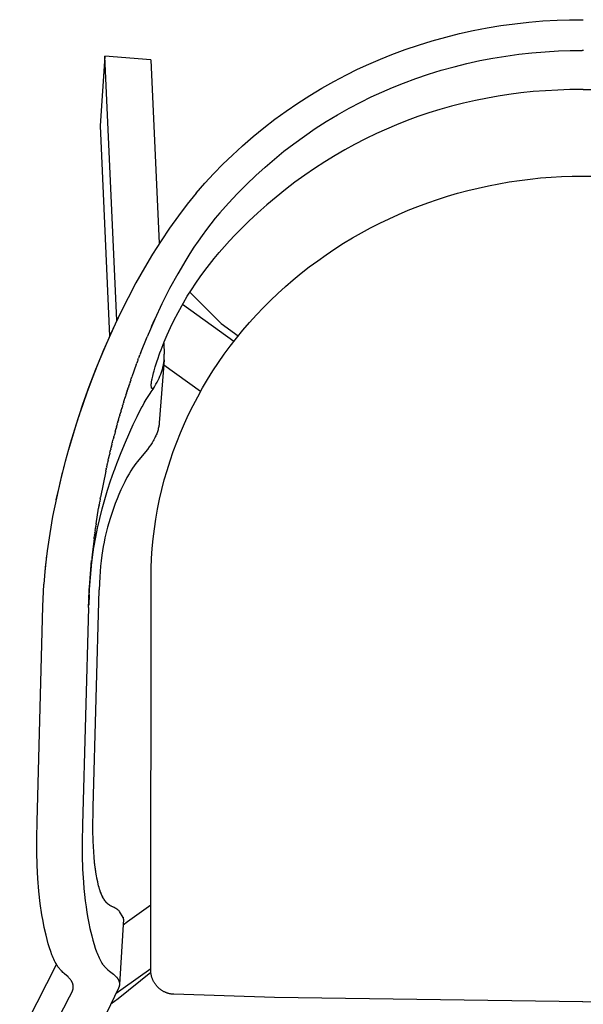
# Model space of a CAD drawing. Extents: x 4518 to 11640, y 4874 to 6825.
# Tile 4 of 6: x 8405 to 8698, y 6313 to 6825. Entities that reach past the tile are written whole.
import ezdxf

# ---------------------------------------------------------------- set-up
doc = ezdxf.new("R2010")
doc.units = 0
doc.header["$LTSCALE"] = 0.5
doc.layers.add('Visible Lines', color=7, linetype='CONTINUOUS', true_color=0x000000)

msp = doc.modelspace()

# ---------------------------------------------------------------- linework, layer by layer
at = {"layer": 'Visible Lines', "color": 0, "lineweight": -2}
for points in [[(8497.176, 6734.448), (8501.657, 6739.581), (8506.278, 6744.588), (8511.036, 6749.465), (8515.925, 6754.211), (8521.257, 6759.105), (8526.728, 6763.845), (8532.331, 6768.426), (8538.064, 6772.845), (8543.952, 6777.122), (8549.96, 6781.23), (8556.104, 6785.18), (8562.357, 6788.955), (8568.712, 6792.549), (8575.168, 6795.96), (8580.976, 6798.83), (8586.856, 6801.55), (8592.817, 6804.124), (8598.842, 6806.544), (8605.735, 6809.099), (8612.697, 6811.458), (8619.736, 6813.629), (8626.832, 6815.607), (8633.934, 6817.382), (8641.081, 6818.965), (8648.232, 6820.345), (8655.417, 6821.531), (8662.657, 6822.527), (8669.922, 6823.329), (8677.254, 6823.943), (8684.6, 6824.361), (8691.141, 6824.568), (8697.686, 6824.616)], [(8697.686, 6824.616), (8698.26, 6824.616)], [(8509.451, 6724.231), (8513.916, 6729.29), (8518.524, 6734.22), (8523.268, 6739.018), (8528.146, 6743.681), (8532.898, 6747.982), (8537.763, 6752.155), (8542.737, 6756.198), (8547.817, 6760.108), (8553.347, 6764.126), (8558.988, 6767.986), (8564.737, 6771.685), (8570.588, 6775.219), (8576.543, 6778.59), (8582.592, 6781.788), (8588.038, 6784.479), (8593.551, 6787.029), (8599.144, 6789.442), (8604.798, 6791.71), (8611.269, 6794.104), (8617.805, 6796.314), (8624.417, 6798.347), (8631.082, 6800.199), (8637.755, 6801.861), (8644.472, 6803.341), (8651.192, 6804.632), (8657.945, 6805.741), (8664.75, 6806.671), (8671.577, 6807.421), (8678.467, 6807.994), (8685.37, 6808.384), (8691.517, 6808.577), (8697.667, 6808.621)], [(8698.279, 6808.621), (8697.667, 6808.621)], [(8449.629, 6805.682), (8447.172, 6769.52)], [(8455.89, 6668.206), (8449.629, 6805.682)], [(8473.554, 6803.778), (8449.629, 6805.682)], [(8473.554, 6803.778), (8477.913, 6708.212)], [(8697.734, 6788.304), (8691.348, 6788.261), (8684.964, 6788.065), (8678.586, 6787.713), (8672.219, 6787.207), (8665.888, 6786.547), (8659.574, 6785.732), (8653.991, 6784.876), (8648.429, 6783.894), (8642.191, 6782.637), (8635.988, 6781.221), (8629.823, 6779.646), (8623.7, 6777.913), (8617.985, 6776.139), (8612.315, 6774.226), (8606.695, 6772.172), (8601.129, 6769.976), (8595.932, 6767.775), (8590.791, 6765.448), (8585.016, 6762.655), (8579.319, 6759.708), (8574.312, 6756.96), (8569.369, 6754.098), (8563.967, 6750.791), (8558.653, 6747.344), (8553.514, 6743.814), (8548.469, 6740.153), (8543.511, 6736.36), (8538.647, 6732.446), (8533.827, 6728.376), (8529.107, 6724.19), (8524.491, 6719.884), (8519.989, 6715.459)], [(8698.211, 6788.304), (8697.734, 6788.304)], [(8698.211, 6788.304), (8704.598, 6788.261)], [(8447.172, 6769.52), (8452.161, 6660.098)], [(8473.61, 6329.333), (8473.659, 6539.453), (8473.891, 6544.542), (8474.257, 6549.696), (8474.757, 6554.839), (8475.388, 6559.96), (8476.152, 6565.062), (8477.06, 6570.212), (8478.102, 6575.337), (8479.265, 6580.379), (8480.558, 6585.389), (8481.979, 6590.363), (8483.528, 6595.3), (8485.212, 6600.217), (8487.022, 6605.089), (8488.952, 6609.902), (8491.005, 6614.665), (8493.187, 6619.389), (8495.49, 6624.056), (8497.91, 6628.663), (8500.447, 6633.208), (8503.082, 6637.659), (8505.827, 6642.043), (8508.723, 6646.419), (8511.729, 6650.72), (8514.863, 6654.971), (8518.102, 6659.142), (8521.446, 6663.231), (8524.89, 6667.235), (8528.432, 6671.151), (8532.069, 6674.978), (8535.8, 6678.715), (8539.621, 6682.359), (8543.563, 6685.938), (8547.59, 6689.42), (8551.705, 6692.806), (8555.901, 6696.091), (8560.25, 6699.328), (8564.676, 6702.458), (8569.177, 6705.48), (8573.749, 6708.393), (8578.337, 6711.163), (8582.989, 6713.823), (8587.702, 6716.374), (8592.473, 6718.814), (8597.356, 6721.167), (8602.293, 6723.406), (8607.281, 6725.528), (8612.317, 6727.533), (8617.417, 6729.429), (8622.561, 6731.205), (8627.744, 6732.861), (8632.964, 6734.398), (8638.266, 6735.827), (8643.601, 6737.132), (8648.963, 6738.315), (8654.352, 6739.373), (8659.752, 6740.306), (8665.171, 6741.115), (8670.608, 6741.8), (8676.059, 6742.36), (8681.528, 6742.797), (8687.005, 6743.109), (8692.487, 6743.296), (8697.973, 6743.359)], [(8697.973, 6743.359), (8703.458, 6743.296)], [(8497.176, 6734.448), (8492.447, 6728.672), (8487.895, 6722.715), (8483.301, 6716.291), (8478.899, 6709.735), (8474.48, 6702.747), (8470.193, 6695.556), (8465.832, 6687.794), (8461.746, 6680.077)], [(8509.451, 6724.231), (8507.052, 6721.37), (8504.717, 6718.457), (8502.447, 6715.499), (8500.239, 6712.496), (8498.084, 6709.441), (8495.987, 6706.346), (8493.833, 6703.037), (8491.738, 6699.69), (8487.537, 6692.57), (8483.308, 6684.822), (8479.332, 6676.953), (8475.59, 6668.97)], [(8487.724, 6672.473), (8490.462, 6677.399), (8492.522, 6680.861), (8494.668, 6684.277), (8496.897, 6687.645), (8499.204, 6690.96), (8501.586, 6694.221), (8504.037, 6697.426), (8506.554, 6700.573), (8509.131, 6703.662), (8511.764, 6706.692), (8514.452, 6709.665), (8517.194, 6712.586), (8519.989, 6715.459)], [(8461.746, 6680.077), (8457.165, 6670.872), (8452.831, 6661.585), (8448.926, 6652.671), (8444.87, 6642.784), (8441.405, 6633.729), (8438.134, 6624.581), (8434.777, 6614.465), (8431.665, 6604.272), (8429.045, 6594.907), (8426.643, 6585.471), (8424.479, 6575.993), (8422.56, 6566.442), (8421.011, 6557.496), (8419.713, 6548.509), (8418.735, 6539.913), (8418.025, 6531.223)], [(8461.746, 6680.077), (8458.324, 6673.263), (8455.037, 6666.391), (8451.886, 6659.481), (8448.875, 6652.555), (8445.876, 6645.306), (8443.023, 6638.039), (8440.307, 6630.734), (8436.805, 6620.674)], [(8493.876, 6683.037), (8510.135, 6666.715)], [(8516.694, 6657.374), (8490.017, 6676.624)], [(8475.587, 6668.971), (8471.583, 6659.718)], [(8473.876, 6665.11), (8475.59, 6668.97)], [(8480.537, 6657.157), (8482.048, 6660.75), (8483.815, 6664.661), (8485.544, 6668.246), (8487.709, 6672.469)], [(8484.823, 6666.778), (8485.625, 6668.408)], [(8510.135, 6666.715), (8518.965, 6660.217)], [(8468.344, 6651.621), (8471.583, 6659.718)], [(8478.903, 6652.964), (8480.517, 6657.107)], [(8480.272, 6656.499), (8480.535, 6650.716)], [(8516.703, 6657.367), (8516.694, 6657.374)], [(8466.838, 6647.642), (8467.222, 6648.671)], [(8467.473, 6649.337), (8467.222, 6648.671)], [(8467.473, 6649.337), (8467.545, 6649.526)], [(8467.687, 6649.902), (8467.545, 6649.526)], [(8467.687, 6649.902), (8467.869, 6650.38)], [(8468.117, 6651.03), (8467.869, 6650.38)], [(8468.117, 6651.03), (8468.195, 6651.233)], [(8468.345, 6651.621), (8468.195, 6651.233)], [(8473.761, 6631.167), (8474.727, 6632.655), (8475.623, 6634.089), (8476.229, 6635.124), (8476.8, 6636.162), (8477.335, 6637.205), (8477.833, 6638.249), (8478.294, 6639.296), (8478.716, 6640.343), (8479.097, 6641.39), (8479.272, 6641.913), (8479.437, 6642.436), (8479.592, 6642.958), (8479.736, 6643.48), (8479.868, 6644.001), (8479.99, 6644.522), (8480.101, 6645.042), (8480.2, 6645.561), (8480.288, 6646.08), (8480.364, 6646.598), (8480.429, 6647.115), (8480.481, 6647.632), (8480.521, 6648.148), (8480.549, 6648.663), (8480.565, 6649.177), (8480.568, 6649.691), (8480.558, 6650.204), (8480.535, 6650.716)], [(8477.035, 6647.695), (8478.321, 6651.381)], [(8480.503, 6647.89), (8477.943, 6615.01)], [(8478.321, 6651.382), (8478.903, 6652.964)], [(8466.004, 6645.379), (8463.749, 6639.019)], [(8466.005, 6645.378), (8466.268, 6646.1)], [(8466.419, 6646.511), (8466.268, 6646.1)], [(8466.419, 6646.511), (8466.584, 6646.958)], [(8466.838, 6647.642), (8466.584, 6646.958)], [(8475.292, 6642.125), (8475.891, 6644.142), (8476.547, 6646.219)], [(8476.547, 6646.219), (8476.927, 6647.371)], [(8476.927, 6647.371), (8476.938, 6647.406)], [(8476.938, 6647.406), (8477.035, 6647.695)], [(8480.321, 6645.007), (8480.28, 6645.036)], [(8499.443, 6631.442), (8480.321, 6645.007)], [(8463.201, 6637.418), (8463.431, 6638.092)], [(8463.59, 6638.559), (8463.431, 6638.092)], [(8463.591, 6638.559), (8463.749, 6639.019)], [(8474.153, 6637.581), (8474.183, 6637.726)], [(8474.183, 6637.729), (8474.245, 6638.023), (8474.535, 6639.284), (8475.014, 6641.129)], [(8474.183, 6637.726), (8474.183, 6637.729)], [(8475.014, 6641.129), (8475.022, 6641.161)], [(8475.022, 6641.161), (8475.067, 6641.325)], [(8475.067, 6641.325), (8475.071, 6641.339)], [(8475.071, 6641.339), (8475.121, 6641.517)], [(8475.121, 6641.517), (8475.122, 6641.523)], [(8475.122, 6641.523), (8475.171, 6641.697)], [(8475.171, 6641.697), (8475.178, 6641.722)], [(8475.178, 6641.722), (8475.222, 6641.877)], [(8475.222, 6641.877), (8475.235, 6641.923)], [(8475.235, 6641.923), (8475.273, 6642.058)], [(8475.273, 6642.058), (8475.292, 6642.125)], [(8461.675, 6632.843), (8461.565, 6632.506)], [(8461.675, 6632.843), (8461.871, 6633.439)], [(8462.052, 6633.988), (8461.871, 6633.439)], [(8462.052, 6633.988), (8462.179, 6634.372)], [(8462.431, 6635.133), (8462.179, 6634.372)], [(8462.431, 6635.133), (8462.644, 6635.769)], [(8462.814, 6636.276), (8462.644, 6635.769)], [(8462.814, 6636.276), (8463.115, 6637.164)], [(8463.201, 6637.418), (8463.114, 6637.164)], [(8473.78, 6634.929), (8473.785, 6635.026)], [(8475.063, 6633.192), (8474.852, 6633.026), (8474.831, 6633.012), (8474.811, 6632.998), (8474.79, 6632.985), (8474.77, 6632.973), (8474.75, 6632.962), (8474.73, 6632.951), (8474.71, 6632.941), (8474.69, 6632.931), (8474.671, 6632.923), (8474.652, 6632.914), (8474.633, 6632.907), (8474.614, 6632.9), (8474.595, 6632.893), (8474.576, 6632.888), (8474.558, 6632.883), (8474.54, 6632.878), (8474.522, 6632.874), (8474.504, 6632.871), (8474.486, 6632.868), (8474.469, 6632.866), (8474.451, 6632.865), (8474.434, 6632.864), (8474.426, 6632.864), (8474.417, 6632.864), (8474.409, 6632.864), (8474.4, 6632.864), (8474.392, 6632.865), (8474.384, 6632.865), (8474.375, 6632.866), (8474.367, 6632.867), (8474.359, 6632.868), (8474.351, 6632.869), (8474.343, 6632.87), (8474.335, 6632.872), (8474.327, 6632.873), (8474.319, 6632.875), (8474.311, 6632.877), (8474.303, 6632.879), (8474.29, 6632.883), (8474.278, 6632.887), (8474.266, 6632.891), (8474.253, 6632.896), (8474.241, 6632.901), (8474.23, 6632.906), (8474.218, 6632.912), (8474.206, 6632.919), (8474.195, 6632.925), (8474.183, 6632.932), (8474.172, 6632.94), (8474.161, 6632.947), (8474.15, 6632.956), (8474.14, 6632.964), (8474.129, 6632.973), (8474.119, 6632.982), (8474.109, 6632.992), (8474.099, 6633.002), (8474.089, 6633.012), (8474.079, 6633.023), (8474.069, 6633.034), (8474.06, 6633.046), (8474.05, 6633.058), (8474.041, 6633.07), (8474.032, 6633.083), (8474.023, 6633.096), (8474.014, 6633.109), (8474.006, 6633.123), (8473.997, 6633.137), (8473.989, 6633.152), (8473.981, 6633.167), (8473.78, 6634.929)], [(8473.786, 6635.035), (8473.792, 6635.126)], [(8473.786, 6635.026), (8473.786, 6635.035)], [(8473.792, 6635.126), (8473.794, 6635.145)], [(8473.793, 6635.145), (8473.8, 6635.228)], [(8473.8, 6635.228), (8473.802, 6635.257)], [(8473.802, 6635.257), (8473.838, 6635.623), (8473.882, 6635.988)], [(8473.882, 6635.988), (8473.884, 6636.005)], [(8473.884, 6636.005), (8474.153, 6637.581)], [(8473.973, 6633.182), (8473.961, 6633.207)], [(8459.851, 6627.117), (8460.071, 6627.822)], [(8460.209, 6628.264), (8460.071, 6627.822)], [(8460.209, 6628.264), (8460.365, 6628.76)], [(8460.571, 6629.411), (8460.365, 6628.76)], [(8460.571, 6629.411), (8460.662, 6629.698)], [(8460.936, 6630.556), (8460.662, 6629.698)], [(8460.936, 6630.556), (8461.262, 6631.571)], [(8461.304, 6631.7), (8461.262, 6631.571)], [(8461.304, 6631.7), (8461.565, 6632.506)], [(8471.2, 6627.145), (8473.219, 6630.338)], [(8473.219, 6630.338), (8473.76, 6631.167)], [(8458.45, 6622.513), (8458.349, 6622.173)], [(8458.45, 6622.513), (8458.631, 6623.116)], [(8458.796, 6623.666), (8458.631, 6623.116)], [(8458.796, 6623.666), (8458.914, 6624.059)], [(8459.144, 6624.817), (8458.914, 6624.059)], [(8459.144, 6624.817), (8459.344, 6625.472)], [(8459.496, 6625.967), (8459.344, 6625.472)], [(8459.496, 6625.967), (8459.778, 6626.882)], [(8459.851, 6627.117), (8459.778, 6626.882)], [(8464.435, 6614.136), (8466.447, 6618.347), (8467.729, 6620.901), (8469.103, 6623.501)], [(8469.103, 6623.501), (8469.125, 6623.541)], [(8469.125, 6623.541), (8469.177, 6623.637)], [(8469.177, 6623.637), (8470.168, 6625.401), (8471.199, 6627.143)], [(8471.199, 6627.143), (8471.2, 6627.145)], [(8436.421, 6619.523), (8435.29, 6616.067)], [(8456.774, 6616.734), (8456.976, 6617.446)], [(8457.103, 6617.892), (8456.975, 6617.446)], [(8457.103, 6617.892), (8457.287, 6618.535)], [(8457.435, 6619.049), (8457.287, 6618.535)], [(8457.435, 6619.049), (8457.518, 6619.339)], [(8458.108, 6621.359), (8457.518, 6619.339)], [(8458.109, 6621.359), (8458.349, 6622.173)], [(8434.92, 6614.914), (8430.724, 6601.004)], [(8477.943, 6615.01), (8477.899, 6614.536), (8477.842, 6614.063), (8477.772, 6613.591), (8477.69, 6613.122), (8477.58, 6612.586), (8477.455, 6612.054), (8477.315, 6611.525), (8477.161, 6611), (8476.988, 6610.464), (8476.801, 6609.932), (8476.601, 6609.405), (8476.389, 6608.883), (8476.143, 6608.317), (8475.883, 6607.757), (8475.611, 6607.203), (8475.327, 6606.655), (8475.064, 6606.172), (8474.793, 6605.694), (8474.225, 6604.753), (8473.867, 6604.193), (8473.498, 6603.64), (8472.732, 6602.552), (8471.769, 6601.27), (8470.773, 6600.012), (8466.576, 6594.946), (8465.796, 6593.936), (8464.933, 6592.755), (8464.104, 6591.55), (8463.175, 6590.108), (8462.29, 6588.639), (8461.146, 6586.599), (8459.973, 6584.351), (8458.958, 6582.281), (8457.989, 6580.189), (8456.982, 6577.891), (8456.023, 6575.574), (8455.054, 6573.089), (8454.137, 6570.584), (8453.234, 6567.951), (8452.387, 6565.3), (8451.119, 6560.917), (8450.398, 6558.124), (8449.743, 6555.314), (8449.268, 6553.054), (8448.84, 6550.784), (8448.463, 6548.522), (8448.132, 6546.252), (8447.782, 6543.426), (8447.493, 6540.594), (8447.077, 6534.949), (8446.798, 6528.194)], [(8455.492, 6612.095), (8455.401, 6611.755)], [(8455.492, 6612.095), (8455.658, 6612.705)], [(8455.808, 6613.256), (8455.658, 6612.705)], [(8455.808, 6613.256), (8455.917, 6613.654)], [(8456.126, 6614.416), (8455.917, 6613.654)], [(8455.925, 6593.98), (8458.172, 6599.694), (8460.425, 6605.11), (8464.435, 6614.136)], [(8456.126, 6614.416), (8456.31, 6615.077)], [(8456.449, 6615.576), (8456.31, 6615.077)], [(8456.449, 6615.576), (8456.707, 6616.499)], [(8456.774, 6616.734), (8456.707, 6616.499)], [(8453.965, 6606.279), (8454.15, 6607.002)], [(8454.264, 6607.443), (8454.15, 6607.002)], [(8454.264, 6607.443), (8454.396, 6607.954)], [(8454.566, 6608.607), (8454.396, 6607.954)], [(8454.566, 6608.607), (8454.644, 6608.905)], [(8455.02, 6610.33), (8454.644, 6608.905)], [(8455.02, 6610.33), (8455.146, 6610.806)], [(8455.18, 6610.933), (8455.146, 6610.806)], [(8455.18, 6610.933), (8455.401, 6611.755)], [(8452.802, 6601.615), (8452.955, 6602.241)], [(8453.088, 6602.782), (8452.955, 6602.24)], [(8453.088, 6602.782), (8453.19, 6603.193)], [(8453.377, 6603.948), (8453.19, 6603.193)], [(8453.377, 6603.948), (8453.546, 6604.622)], [(8453.669, 6605.114), (8453.546, 6604.622)], [(8453.669, 6605.114), (8453.907, 6606.051)], [(8453.965, 6606.279), (8453.907, 6606.051)], [(8451.694, 6596.944), (8451.595, 6596.517)], [(8451.694, 6596.944), (8451.816, 6597.471)], [(8451.966, 6598.112), (8451.816, 6597.471)], [(8451.966, 6598.112), (8452.039, 6598.426)], [(8452.241, 6599.28), (8452.039, 6598.426)], [(8452.241, 6599.28), (8452.493, 6600.334)], [(8452.52, 6600.448), (8452.493, 6600.334)], [(8452.52, 6600.448), (8452.723, 6601.287)], [(8452.802, 6601.615), (8452.723, 6601.287)], [(8428.484, 6592.789), (8428.178, 6591.611)], [(8450.38, 6591.089), (8450.522, 6591.74)], [(8450.636, 6592.263), (8450.522, 6591.74)], [(8450.637, 6592.263), (8450.732, 6592.696)], [(8450.896, 6593.436), (8450.732, 6592.696)], [(8450.896, 6593.436), (8451.051, 6594.129)], [(8451.267, 6595.084), (8451.051, 6594.129)], [(8451.267, 6595.084), (8451.376, 6595.562)], [(8451.425, 6595.776), (8451.376, 6595.562)], [(8451.425, 6595.776), (8451.595, 6596.517)], [(8455.007, 6591.534), (8455.925, 6593.98)], [(8427.576, 6589.252), (8425.864, 6582.19), (8424.287, 6575.097)], [(8444.103, 6551.18), (8444.906, 6555.673), (8445.852, 6560.324), (8447.002, 6565.358), (8448.271, 6570.364), (8449.616, 6575.208), (8451.069, 6580.021), (8452.67, 6584.932), (8454.376, 6589.808)], [(8450.126, 6589.913), (8447.456, 6576.425)], [(8450.126, 6589.913), (8450.314, 6590.784)], [(8450.38, 6591.089), (8450.314, 6590.784)], [(8454.376, 6589.808), (8454.822, 6591.03)], [(8454.822, 6591.03), (8454.825, 6591.04)], [(8454.825, 6591.04), (8455.007, 6591.534)], [(8447.327, 6575.711), (8447.456, 6576.425)], [(8446.498, 6570.956), (8446.613, 6571.63)], [(8446.701, 6572.145), (8446.613, 6571.63)], [(8446.7, 6572.145), (8446.777, 6572.59)], [(8446.906, 6573.334), (8446.777, 6572.589)], [(8446.906, 6573.334), (8447.027, 6574.028)], [(8447.327, 6575.711), (8447.028, 6574.028)], [(8445.183, 6562.633), (8446.45, 6570.67)], [(8446.499, 6570.956), (8446.451, 6570.67)], [(8444.839, 6560.258), (8444.953, 6561.052)], [(8445.009, 6561.445), (8444.953, 6561.052)], [(8445.009, 6561.445), (8445.092, 6562.016)], [(8445.183, 6562.633), (8445.093, 6562.016)], [(8444.191, 6555.484), (8444.288, 6556.226)], [(8444.349, 6556.685), (8444.288, 6556.226)], [(8444.349, 6556.685), (8444.417, 6557.192)], [(8444.51, 6557.886), (8444.417, 6557.192)], [(8444.51, 6557.886), (8444.547, 6558.158)], [(8444.673, 6559.072), (8444.547, 6558.158)], [(8444.673, 6559.072), (8444.815, 6560.088)], [(8444.839, 6560.258), (8444.815, 6560.088)], [(8444.1, 6554.775), (8443.151, 6546.714), (8442.374, 6538.636), (8441.786, 6530.748)], [(8443.704, 6548.677), (8444.03, 6550.737)], [(8444.03, 6550.737), (8444.078, 6551.032)], [(8444.078, 6551.032), (8444.103, 6551.18)], [(8444.1, 6554.775), (8444.162, 6555.259)], [(8444.191, 6555.484), (8444.162, 6555.259)], [(8441.791, 6530.814), (8442.361, 6537.821), (8442.867, 6542.499), (8443.572, 6547.793)], [(8443.572, 6547.793), (8443.576, 6547.818)], [(8443.576, 6547.818), (8443.616, 6548.088)], [(8443.616, 6548.088), (8443.66, 6548.382)], [(8443.66, 6548.382), (8443.704, 6548.677)], [(8419.19, 6544.219), (8418.528, 6537.726), (8418.03, 6531.223)], [(8419.333, 6545.445), (8419.261, 6544.832)], [(8441.252, 6519.156), (8441.47, 6525.084), (8441.809, 6531.041), (8442.289, 6537.021), (8442.931, 6543.016)], [(8441.715, 6529.652), (8442.199, 6536.56), (8442.816, 6543.457)], [(8414.428, 6407.814), (8417.528, 6519.661), (8418.03, 6531.223)], [(8441.417, 6523.896), (8441.786, 6530.748)], [(8441.511, 6525.878), (8441.29, 6520.379)], [(8443.661, 6415.23), (8446.798, 6528.194)], [(8441.249, 6519.156), (8441.368, 6522.66)], [(8441.252, 6519.156), (8438.116, 6406.192)], [(8441.249, 6519.156), (8441.252, 6519.156)], [(8443.872, 6392.04), (8443.713, 6394.829), (8443.602, 6397.674), (8443.502, 6403.482), (8443.661, 6415.23)], [(8432.796, 6319.744), (8432.868, 6319.902), (8432.935, 6320.063), (8432.996, 6320.226), (8433.053, 6320.391), (8433.104, 6320.557), (8433.15, 6320.725), (8433.17, 6320.809), (8433.189, 6320.894), (8433.207, 6320.979), (8433.223, 6321.065), (8433.237, 6321.147), (8433.249, 6321.23), (8433.26, 6321.313), (8433.269, 6321.396), (8433.277, 6321.479), (8433.283, 6321.562), (8433.288, 6321.646), (8433.292, 6321.729), (8433.294, 6321.855), (8433.293, 6321.981), (8433.288, 6322.107), (8433.28, 6322.232), (8433.266, 6322.384), (8433.247, 6322.536), (8433.223, 6322.688), (8433.195, 6322.838), (8433.162, 6322.988), (8433.125, 6323.136), (8433.085, 6323.284), (8433.04, 6323.431), (8432.98, 6323.612), (8432.914, 6323.792), (8432.843, 6323.969), (8432.766, 6324.145), (8432.686, 6324.318), (8432.6, 6324.49), (8432.51, 6324.659), (8432.417, 6324.826), (8432.284, 6325.048), (8432.144, 6325.265), (8431.998, 6325.478), (8431.845, 6325.687), (8431.686, 6325.89), (8431.521, 6326.089), (8431.35, 6326.283), (8431.174, 6326.472), (8431.022, 6326.626), (8430.867, 6326.777), (8430.549, 6327.071), (8428.708, 6328.64), (8428.284, 6329.018), (8427.868, 6329.407), (8427.414, 6329.855), (8426.975, 6330.317), (8426.732, 6330.586), (8426.494, 6330.86), (8426.262, 6331.138), (8426.035, 6331.42), (8425.663, 6331.909), (8425.306, 6332.408), (8425.046, 6332.795), (8424.794, 6333.187), (8424.549, 6333.584), (8424.313, 6333.986), (8423.902, 6334.729), (8423.513, 6335.484), (8423.146, 6336.25), (8422.799, 6337.025), (8422.461, 6337.831), (8422.139, 6338.643), (8421.54, 6340.284), (8420.897, 6342.233), (8420.307, 6344.198), (8419.691, 6346.448), (8419.124, 6348.711), (8418.227, 6352.713), (8417.577, 6356), (8416.993, 6359.3), (8416.097, 6365.258), (8415.353, 6371.581), (8414.792, 6378.209), (8414.438, 6385.081), (8414.275, 6392.123), (8414.271, 6399.254), (8414.428, 6407.814)], [(8438.116, 6406.192), (8437.955, 6397.503), (8437.963, 6390.269), (8438.137, 6383.155), (8438.512, 6376.268), (8438.771, 6373.063), (8439.086, 6369.863), (8439.458, 6366.67), (8439.889, 6363.484), (8440.335, 6360.576), (8440.833, 6357.676), (8441.346, 6354.989), (8441.909, 6352.313), (8442.842, 6348.375), (8443.433, 6346.156), (8444.075, 6343.952), (8444.685, 6342.043), (8445.352, 6340.153), (8445.651, 6339.368), (8445.964, 6338.588), (8446.294, 6337.815), (8446.642, 6337.051), (8447.014, 6336.291), (8447.209, 6335.916), (8447.41, 6335.545), (8447.592, 6335.224), (8447.778, 6334.906), (8447.971, 6334.593), (8448.17, 6334.282), (8448.512, 6333.779), (8448.69, 6333.532), (8448.872, 6333.288), (8449.058, 6333.048), (8449.25, 6332.811), (8449.446, 6332.579), (8449.648, 6332.351), (8449.821, 6332.162), (8449.998, 6331.976), (8450.361, 6331.615), (8450.585, 6331.404), (8450.812, 6331.197), (8451.277, 6330.794), (8452.147, 6330.089), (8454.087, 6328.593), (8454.505, 6328.252), (8454.71, 6328.077), (8454.911, 6327.897), (8455.097, 6327.724), (8455.278, 6327.547), (8455.455, 6327.364), (8455.626, 6327.177), (8455.721, 6327.069), (8455.814, 6326.958), (8455.905, 6326.846), (8455.993, 6326.733), (8456.08, 6326.618), (8456.164, 6326.501), (8456.247, 6326.382), (8456.327, 6326.263), (8456.422, 6326.112), (8456.514, 6325.959), (8456.602, 6325.804), (8456.685, 6325.646), (8456.764, 6325.486), (8456.839, 6325.324), (8456.908, 6325.16), (8456.972, 6324.993), (8457.026, 6324.838), (8457.076, 6324.68), (8457.12, 6324.521), (8457.159, 6324.361), (8457.193, 6324.2), (8457.208, 6324.118), (8457.221, 6324.037), (8457.233, 6323.955), (8457.243, 6323.874), (8457.252, 6323.792), (8457.259, 6323.71), (8457.264, 6323.629), (8457.268, 6323.549), (8457.271, 6323.469), (8457.272, 6323.388), (8457.271, 6323.308), (8457.269, 6323.228), (8457.266, 6323.147), (8457.261, 6323.067), (8457.255, 6322.985), (8457.247, 6322.904), (8457.237, 6322.823), (8457.226, 6322.742), (8457.214, 6322.661), (8457.2, 6322.581), (8457.185, 6322.5), (8457.168, 6322.42), (8457.133, 6322.272), (8457.094, 6322.126), (8457.05, 6321.98), (8457.002, 6321.836), (8456.95, 6321.693), (8456.894, 6321.551), (8456.834, 6321.411), (8456.771, 6321.273)], [(8446.697, 6373.537), (8446.459, 6374.408), (8446.226, 6375.327), (8445.781, 6377.299), (8445.366, 6379.437), (8444.985, 6381.725), (8444.642, 6384.145), (8444.339, 6386.682), (8444.082, 6389.319), (8443.872, 6392.04)], [(8446.227, 6375.327), (8445.953, 6376.508), (8445.689, 6377.753), (8445.197, 6380.419), (8444.757, 6383.298), (8444.376, 6386.358)], [(8450.955, 6365.266), (8450.805, 6365.41), (8450.67, 6365.547), (8450.535, 6365.69), (8450.399, 6365.839), (8450.263, 6365.996), (8450.126, 6366.159), (8449.99, 6366.33), (8449.853, 6366.508), (8449.717, 6366.694), (8449.58, 6366.887), (8449.443, 6367.089), (8449.307, 6367.299), (8449.171, 6367.517), (8449.035, 6367.744), (8448.764, 6368.225), (8448.494, 6368.743), (8448.227, 6369.299), (8447.963, 6369.896), (8447.701, 6370.534), (8447.444, 6371.216), (8447.19, 6371.942), (8446.941, 6372.716), (8446.697, 6373.537)], [(8450.685, 6365.532), (8450.571, 6365.653), (8450.456, 6365.778), (8450.341, 6365.907), (8450.226, 6366.042), (8449.995, 6366.327), (8449.764, 6366.634), (8449.533, 6366.963), (8449.301, 6367.315), (8449.071, 6367.691), (8448.841, 6368.092), (8448.612, 6368.52), (8448.384, 6368.974), (8448.159, 6369.457), (8447.935, 6369.968), (8447.714, 6370.509), (8447.495, 6371.082), (8447.279, 6371.685), (8447.066, 6372.322)], [(8454.658, 6363.101), (8454.236, 6363.297), (8453.801, 6363.488), (8453.353, 6363.688), (8453.125, 6363.795), (8452.894, 6363.909), (8452.661, 6364.031), (8452.424, 6364.164), (8452.186, 6364.309), (8452.065, 6364.386), (8451.944, 6364.467), (8451.823, 6364.551), (8451.7, 6364.64), (8451.578, 6364.733), (8451.454, 6364.83), (8451.33, 6364.931), (8451.206, 6365.038), (8451.081, 6365.149), (8450.955, 6365.266)], [(8454.433, 6363.209), (8453.68, 6363.544), (8453.29, 6363.721), (8452.892, 6363.914), (8452.69, 6364.02), (8452.485, 6364.133), (8452.279, 6364.255), (8452.071, 6364.386), (8451.862, 6364.527), (8451.65, 6364.68), (8451.437, 6364.845), (8451.33, 6364.933), (8451.223, 6365.024)], [(8454.878, 6362.991), (8454.658, 6363.101)], [(8455.2, 6362.813), (8455.04, 6362.903), (8454.878, 6362.991)], [(8457.333, 6361.12), (8457.103, 6361.349), (8456.861, 6361.575), (8456.609, 6361.798), (8456.347, 6362.017), (8456.075, 6362.229), (8455.935, 6362.332), (8455.792, 6362.433), (8455.648, 6362.532), (8455.501, 6362.628), (8455.351, 6362.722), (8455.2, 6362.812)], [(8461.387, 6355.839), (8473.552, 6364.618)], [(8459.3, 6357.16), (8457.264, 6323.112)], [(8459.3, 6357.16), (8459.303, 6357.226), (8459.305, 6357.291), (8459.306, 6357.356), (8459.306, 6357.422), (8459.305, 6357.488), (8459.302, 6357.553), (8459.298, 6357.619), (8459.293, 6357.684), (8459.286, 6357.749), (8459.279, 6357.814), (8459.27, 6357.88), (8459.26, 6357.944), (8459.249, 6358.009), (8459.237, 6358.073), (8459.264, 6357.945), (8457.333, 6361.12)], [(8459.123, 6354.205), (8461.387, 6355.839)], [(8424.523, 6333.628), (8409.17, 6303.401), (8407.81, 6300.61)], [(8459.179, 6321.219), (8473.552, 6331.415)], [(8473.61, 6329.333), (8456.517, 6315.669)], [(8485.552, 6318.043), (8485.257, 6318.058), (8484.962, 6318.08), (8484.668, 6318.109), (8484.375, 6318.146), (8484.082, 6318.189), (8483.791, 6318.24), (8483.501, 6318.298), (8483.212, 6318.362), (8482.92, 6318.436), (8482.629, 6318.516), (8482.34, 6318.604), (8482.053, 6318.698), (8481.769, 6318.8), (8481.487, 6318.908), (8481.208, 6319.023), (8480.932, 6319.145), (8480.659, 6319.273), (8480.39, 6319.408), (8480.123, 6319.549), (8479.861, 6319.697), (8479.602, 6319.851), (8479.346, 6320.011), (8479.095, 6320.177), (8478.847, 6320.349), (8478.61, 6320.523), (8478.376, 6320.702), (8478.147, 6320.886), (8477.923, 6321.075), (8477.702, 6321.27), (8477.486, 6321.47), (8477.275, 6321.674), (8477.069, 6321.884), (8476.868, 6322.098), (8476.671, 6322.317), (8476.48, 6322.54), (8476.294, 6322.768), (8476.113, 6323), (8475.938, 6323.236), (8475.768, 6323.476), (8475.603, 6323.72), (8475.441, 6323.974), (8475.284, 6324.232), (8475.134, 6324.494), (8474.99, 6324.759), (8474.853, 6325.027), (8474.721, 6325.299), (8474.597, 6325.574), (8474.479, 6325.851), (8474.368, 6326.132), (8474.263, 6326.416), (8474.165, 6326.702), (8474.075, 6326.99), (8473.991, 6327.28), (8473.915, 6327.572), (8473.845, 6327.867), (8473.783, 6328.162), (8473.729, 6328.453), (8473.683, 6328.745), (8473.643, 6329.038), (8473.611, 6329.332), (8473.585, 6329.627), (8473.567, 6329.922), (8473.556, 6330.218), (8473.552, 6330.514)], [(8456.771, 6321.273), (8429.412, 6264.262)], [(8455.489, 6318.602), (8459.179, 6321.219)], [(8405.436, 6265.712), (8413.367, 6281.733), (8431.308, 6316.716), (8432.796, 6319.744)], [(8456.517, 6315.669), (8452.727, 6312.847)], [(8697.973, 6314.155), (8537.757, 6316.341), (8485.552, 6318.043)], [(8697.973, 6314.155), (8858.189, 6316.341), (8910.393, 6318.043)]]:
    msp.add_lwpolyline(points, dxfattribs=at)

doc.saveas('drawing.dxf')
